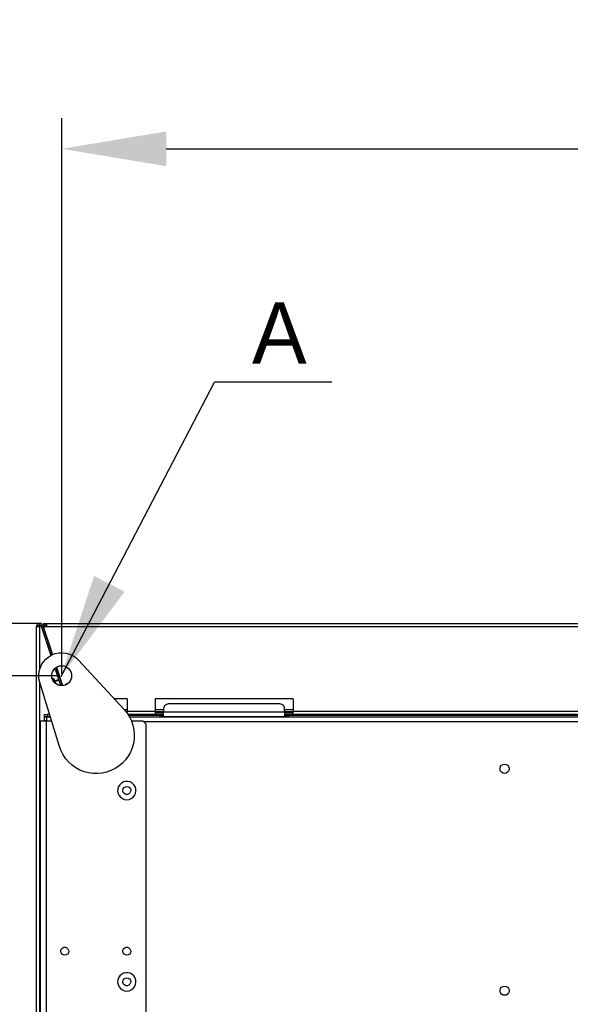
# Model space of a CAD drawing. Header units: millimetres. Extents: x 0 to 39025, y -31299 to 8400.
# Tile 202 of 256: x 14174 to 14533, y -11427 to -10784. Entities that reach past the tile are written whole.
import ezdxf

# ---------------------------------------------------------------- set-up
doc = ezdxf.new("R2010")
doc.units = ezdxf.units.MM
doc.header["$PDSIZE"] = -1
doc.layers.add('ANOTACIJE', color=7, linetype='Continuous')
doc.layers.add('DIMENZIJE', color=4, linetype='Continuous')
doc.styles.add('SLDTEXTSTYLE1', font='Montserrat-Regular.ttf')
doc.styles.add('SLDTEXTSTYLE6', font='txt')
doc.styles.get("Standard").update_dxf_attribs({"font": 'Montserrat-Regular.ttf'})
doc.dimstyles.new('SLDDIMSTYLE0', dxfattribs={"dimtxt": 3, "dimasz": 3.414889, "dimexe": 0, "dimexo": 0.0625, "dimgap": 0.75, "dimtad": 1, "dimdec": 0, "dimlfac": 20, "dimrnd": 1e-09, "dimzin": 12, "dimdsep": 46, "dimtxsty": 'SLDTEXTSTYLE6', "dimsah": 1, "dimcen": 0.09, "dimadec": 0, "dimazin": 3, "dimtfac": 1, "dimtdec": 0, "dimtofl": 0, "dimtmove": 0, "dimatfit": 3, "dimfxl": 1, "dimfrac": 2, "dimtolj": 1, "dimtzin": 12, "dimarcsym": 0})
doc.dimstyles.new('SLDDIMSTYLE3', dxfattribs={"dimtxt": 0.18, "dimasz": 3.414889, "dimexe": 0, "dimexo": 0.0625, "dimgap": 0, "dimtad": 0, "dimtih": 1, "dimtoh": 1, "dimdec": 0, "dimrnd": 1e-09, "dimzin": 0, "dimdsep": 46, "dimtxsty": 'Standard', "dimsah": 1, "dimcen": 0.09, "dimadec": 0, "dimazin": 0, "dimtfac": 3.414889, "dimtdec": 0, "dimtofl": 0, "dimtmove": 0, "dimatfit": 3, "dimfxl": 1, "dimfrac": 2, "dimtolj": 1, "dimtzin": 0, "dimarcsym": 0})

# ---------------------------------------------------------------- blocks, each defined once
blk = doc.blocks.new('Adapt 2 (spodaj)')
at = {"lineweight": 25}
for points, knots in [([(3.9, 713.59), (3.9, 713.59), (3.57, 714.21), (3.57, 714.21), (3.57, 714.21), (3.04, 714.68), (3.04, 714.68), (3.04, 714.68), (2.39, 714.94), (2.39, 714.94), (2.39, 714.94), (1.69, 714.95), (1.69, 714.95), (1.69, 714.95), (1.02, 714.72), (1.02, 714.72), (1.02, 714.72), (0.48, 714.27), (0.48, 714.27), (0.48, 714.27), (0.12, 713.67), (0.12, 713.67), (0.12, 713.67), (0, 712.98), (0, 712.98)], [0, 0, 0, 0, 1, 1, 1, 2, 2, 2, 3, 3, 3, 4, 4, 4, 5, 5, 5, 6, 6, 6, 7, 7, 7, 8, 8, 8, 8]), ([(4.5, 714.95), (4.5, 714.95), (4.5, 714.87), (4.5, 714.87), (4.5, 714.87), (4.5, 714.65), (4.5, 714.65), (4.5, 714.65), (4.5, 714.31), (4.5, 714.31), (4.5, 714.31), (4.5, 713.9), (4.5, 713.9), (4.5, 713.9), (4.5, 713.5), (4.5, 713.5), (4.5, 713.5), (4.5, 713.16), (4.5, 713.16), (4.5, 713.16), (4.5, 712.93), (4.5, 712.93), (4.5, 712.93), (4.5, 712.85), (4.5, 712.85)], [0, 0, 0, 0, 1, 1, 1, 2, 2, 2, 3, 3, 3, 4, 4, 4, 5, 5, 5, 6, 6, 6, 7, 7, 7, 8, 8, 8, 8]), ([(4.62, 712.36), (4.62, 712.36), (4.53, 712.82), (4.53, 712.82), (4.53, 712.82), (4.55, 713.29), (4.55, 713.29), (4.55, 713.29), (4.67, 713.74), (4.67, 713.74), (4.67, 713.74), (4.91, 714.15), (4.91, 714.15), (4.91, 714.15), (5.22, 714.5), (5.22, 714.5), (5.22, 714.5), (5.62, 714.76), (5.62, 714.76), (5.62, 714.76), (6.06, 714.92), (6.06, 714.92), (6.06, 714.92), (6.52, 714.98), (6.52, 714.98)], [0, 0, 0, 0, 1, 1, 1, 2, 2, 2, 3, 3, 3, 4, 4, 4, 5, 5, 5, 6, 6, 6, 7, 7, 7, 8, 8, 8, 8]), ([(6.52, 714.98), (6.52, 714.98), (6.52, 714.94), (6.52, 714.94), (6.52, 714.94), (6.52, 714.82), (6.52, 714.82), (6.52, 714.82), (6.52, 714.64), (6.52, 714.64), (6.52, 714.64), (6.52, 714.39), (6.52, 714.39), (6.52, 714.39), (6.52, 714.09), (6.52, 714.09), (6.52, 714.09), (6.52, 713.74), (6.52, 713.74), (6.52, 713.74), (6.52, 713.36), (6.52, 713.36), (6.52, 713.36), (6.52, 712.98), (6.52, 712.98)], [0, 0, 0, 0, 1, 1, 1, 2, 2, 2, 3, 3, 3, 4, 4, 4, 5, 5, 5, 6, 6, 6, 7, 7, 7, 8, 8, 8, 8]), ([(0, 712.98), (0, 712.98), (0.08, 712.98), (0.08, 712.98), (0.08, 712.98), (0.31, 712.98), (0.31, 712.98), (0.31, 712.98), (0.65, 712.98), (0.65, 712.98), (0.65, 712.98), (1.05, 712.98), (1.05, 712.98), (1.05, 712.98), (1.45, 712.98), (1.45, 712.98), (1.45, 712.98), (1.79, 712.98), (1.79, 712.98), (1.79, 712.98), (2.02, 712.98), (2.02, 712.98), (2.02, 712.98), (2.1, 712.98), (2.1, 712.98)], [0, 0, 0, 0, 1, 1, 1, 2, 2, 2, 3, 3, 3, 4, 4, 4, 5, 5, 5, 6, 6, 6, 7, 7, 7, 8, 8, 8, 8]), ([(2.95, 713.28), (2.95, 713.28), (2.79, 713.59), (2.79, 713.59), (2.79, 713.59), (2.52, 713.83), (2.52, 713.83), (2.52, 713.83), (2.2, 713.96), (2.2, 713.96), (2.2, 713.96), (1.85, 713.96), (1.85, 713.96), (1.85, 713.96), (1.51, 713.85), (1.51, 713.85), (1.51, 713.85), (1.24, 713.63), (1.24, 713.63), (1.24, 713.63), (1.06, 713.32), (1.06, 713.32), (1.06, 713.32), (1, 712.98), (1, 712.98)], [0, 0, 0, 0, 1, 1, 1, 2, 2, 2, 3, 3, 3, 4, 4, 4, 5, 5, 5, 6, 6, 6, 7, 7, 7, 8, 8, 8, 8]), ([(2, 713.31), (2, 713.31), (1.62, 713.23), (1.62, 713.23), (1.62, 713.23), (1.29, 713.15), (1.29, 713.15), (1.29, 713.15), (1.08, 713.06), (1.08, 713.06), (1.08, 713.06), (1, 712.98), (1, 712.98)], [0, 0, 0, 0, 1, 1, 1, 2, 2, 2, 3, 3, 3, 4, 4, 4, 4]), ([(2, 713.33), (2, 713.33), (1.23, 713.25), (1.23, 713.25), (1.23, 713.25), (1.05, 713.23), (1.05, 713.23)], [0, 0, 0, 0, 1, 1, 1, 2, 2, 2, 2]), ([(4.5, 712.85), (4.5, 712.85), (4.5, 712.84), (4.5, 712.84), (4.5, 712.84), (4.5, 712.79), (4.5, 712.79), (4.5, 712.79), (4.5, 712.72), (4.5, 712.72), (4.5, 712.72), (4.5, 712.62), (4.5, 712.62), (4.5, 712.62), (4.5, 712.51), (4.5, 712.51), (4.5, 712.51), (4.5, 712.37), (4.5, 712.37), (4.5, 712.37), (4.5, 712.22), (4.5, 712.22), (4.5, 712.22), (4.5, 712.07), (4.5, 712.07)], [0, 0, 0, 0, 1, 1, 1, 2, 2, 2, 3, 3, 3, 4, 4, 4, 5, 5, 5, 6, 6, 6, 7, 7, 7, 8, 8, 8, 8]), ([(5.57, 712.67), (5.57, 712.67), (5.53, 712.9), (5.53, 712.9), (5.53, 712.9), (5.54, 713.13), (5.54, 713.13), (5.54, 713.13), (5.6, 713.36), (5.6, 713.36), (5.6, 713.36), (5.71, 713.56), (5.71, 713.56), (5.71, 713.56), (5.87, 713.73), (5.87, 713.73), (5.87, 713.73), (6.07, 713.87), (6.07, 713.87), (6.07, 713.87), (6.29, 713.95), (6.29, 713.95), (6.29, 713.95), (6.52, 713.97), (6.52, 713.97)], [0, 0, 0, 0, 1, 1, 1, 2, 2, 2, 3, 3, 3, 4, 4, 4, 5, 5, 5, 6, 6, 6, 7, 7, 7, 8, 8, 8, 8]), ([(6.47, 714), (6.47, 714), (6.44, 713.98), (6.44, 713.98), (6.44, 713.98), (6.25, 713.79), (6.25, 713.79), (6.25, 713.79), (6.1, 713.59), (6.1, 713.59), (6.1, 713.59), (5.99, 713.37), (5.99, 713.37), (5.99, 713.37), (5.91, 713.14), (5.91, 713.14), (5.91, 713.14), (5.88, 712.9), (5.88, 712.9), (5.88, 712.9), (5.88, 712.85), (5.88, 712.85)], [0, 0, 0, 0, 1, 1, 1, 2, 2, 2, 3, 3, 3, 4, 4, 4, 5, 5, 5, 6, 6, 6, 7, 7, 7, 7]), ([(5.99, 712.8), (5.99, 712.8), (6.1, 713.01), (6.1, 713.01), (6.1, 713.01), (6.25, 713.21), (6.25, 713.21), (6.25, 713.21), (6.44, 713.4), (6.44, 713.4), (6.44, 713.4), (6.52, 713.46), (6.52, 713.46)], [0, 0, 0, 0, 1, 1, 1, 2, 2, 2, 3, 3, 3, 4, 4, 4, 4]), ([(2.06, 676.45), (2.06, 676.45), (1.55, 678.76), (1.55, 678.76), (1.55, 678.76), (1.4, 681.13), (1.4, 681.13), (1.4, 681.13), (1.64, 683.49), (1.64, 683.49), (1.64, 683.49), (2.24, 685.79), (2.24, 685.79), (2.24, 685.79), (3.2, 687.96), (3.2, 687.96), (3.2, 687.96), (4.49, 689.95), (4.49, 689.95), (4.49, 689.95), (6.08, 691.72), (6.08, 691.72), (6.08, 691.72), (7.93, 693.21), (7.93, 693.21), (7.93, 693.21), (9.99, 694.39), (9.99, 694.39), (9.99, 694.39), (12.21, 695.24), (12.21, 695.24), (12.21, 695.24), (14.53, 695.72), (14.53, 695.72), (14.53, 695.72), (16.9, 695.82), (16.9, 695.82), (16.9, 695.82), (19.26, 695.56), (19.26, 695.56), (19.26, 695.56), (21.55, 694.92), (21.55, 694.92), (21.55, 694.92), (23.71, 693.93), (23.71, 693.93), (23.71, 693.93), (25.68, 692.62), (25.68, 692.62), (25.68, 692.62), (27.42, 691.01), (27.42, 691.01)], [0, 0, 0, 0, 1, 1, 1, 2, 2, 2, 3, 3, 3, 4, 4, 4, 5, 5, 5, 6, 6, 6, 7, 7, 7, 8, 8, 8, 9, 9, 9, 10, 10, 10, 11, 11, 11, 12, 12, 12, 13, 13, 13, 14, 14, 14, 15, 15, 15, 16, 16, 16, 17, 17, 17, 17]), ([(10.76, 677.6), (10.76, 677.6), (11.66, 676.39), (11.66, 676.39), (11.66, 676.39), (12.82, 675.41), (12.82, 675.41), (12.82, 675.41), (14.16, 674.73), (14.16, 674.73), (14.16, 674.73), (15.63, 674.38), (15.63, 674.38), (15.63, 674.38), (17.14, 674.38), (17.14, 674.38), (17.14, 674.38), (18.61, 674.72), (18.61, 674.72), (18.61, 674.72), (19.96, 675.39), (19.96, 675.39), (19.96, 675.39), (21.12, 676.36), (21.12, 676.36), (21.12, 676.36), (22.02, 677.57), (22.02, 677.57), (22.02, 677.57), (22.62, 678.95), (22.62, 678.95), (22.62, 678.95), (22.89, 680.44), (22.89, 680.44), (22.89, 680.44), (22.8, 681.95), (22.8, 681.95), (22.8, 681.95), (22.38, 683.39), (22.38, 683.39), (22.38, 683.39), (21.63, 684.7), (21.63, 684.7), (21.63, 684.7), (20.59, 685.8), (20.59, 685.8), (20.59, 685.8), (19.33, 686.63), (19.33, 686.63), (19.33, 686.63), (17.92, 687.16), (17.92, 687.16), (17.92, 687.16), (16.42, 687.33), (16.42, 687.33), (16.42, 687.33), (14.92, 687.16), (14.92, 687.16), (14.92, 687.16), (13.5, 686.65), (13.5, 686.65), (13.5, 686.65), (12.23, 685.82), (12.23, 685.82), (12.23, 685.82), (11.2, 684.73), (11.2, 684.73), (11.2, 684.73), (10.44, 683.42), (10.44, 683.42), (10.44, 683.42), (10, 681.98), (10, 681.98), (10, 681.98), (9.91, 680.47), (9.91, 680.47), (9.91, 680.47), (10.17, 678.99), (10.17, 678.99), (10.17, 678.99), (10.76, 677.6), (10.76, 677.6)], [0, 0, 0, 0, 1, 1, 1, 2, 2, 2, 3, 3, 3, 4, 4, 4, 5, 5, 5, 6, 6, 6, 7, 7, 7, 8, 8, 8, 9, 9, 9, 10, 10, 10, 11, 11, 11, 12, 12, 12, 13, 13, 13, 14, 14, 14, 15, 15, 15, 16, 16, 16, 17, 17, 17, 18, 18, 18, 19, 19, 19, 20, 20, 20, 21, 21, 21, 22, 22, 22, 23, 23, 23, 24, 24, 24, 25, 25, 25, 26, 26, 26, 27, 27, 27, 27]), ([(10.57, 678.85), (10.57, 678.85), (10.41, 678.77), (10.41, 678.77), (10.41, 678.77), (10.27, 678.68), (10.27, 678.68)], [0, 0, 0, 0, 1, 1, 1, 2, 2, 2, 2]), ([(11.7, 678.27), (11.7, 678.27), (11.63, 678.43), (11.63, 678.43), (11.63, 678.43), (11.53, 678.58), (11.53, 678.58), (11.53, 678.58), (11.4, 678.7), (11.4, 678.7), (11.4, 678.7), (11.25, 678.79), (11.25, 678.79), (11.25, 678.79), (11.09, 678.86), (11.09, 678.86), (11.09, 678.86), (10.92, 678.89), (10.92, 678.89), (10.92, 678.89), (10.74, 678.88), (10.74, 678.88), (10.74, 678.88), (10.57, 678.85), (10.57, 678.85)], [0, 0, 0, 0, 1, 1, 1, 2, 2, 2, 3, 3, 3, 4, 4, 4, 5, 5, 5, 6, 6, 6, 7, 7, 7, 8, 8, 8, 8]), ([(11.18, 676.96), (11.18, 676.96), (11.01, 677.5), (11.01, 677.5), (11.01, 677.5), (10.76, 678.27), (10.76, 678.27), (10.76, 678.27), (10.61, 678.73), (10.61, 678.73), (10.61, 678.73), (10.57, 678.85), (10.57, 678.85)], [0, 0, 0, 0, 1, 1, 1, 2, 2, 2, 3, 3, 3, 4, 4, 4, 4]), ([(12.57, 675.58), (12.57, 675.58), (12.53, 675.71), (12.53, 675.71), (12.53, 675.71), (12.19, 676.77), (12.19, 676.77), (12.19, 676.77), (11.92, 677.58), (11.92, 677.58), (11.92, 677.58), (11.76, 678.09), (11.76, 678.09), (11.76, 678.09), (11.7, 678.27), (11.7, 678.27)], [0, 0, 0, 0, 1, 1, 1, 2, 2, 2, 3, 3, 3, 4, 4, 4, 5, 5, 5, 5]), ([(57.17, 658.76), (57.17, 658.76), (59.07, 656.44), (59.07, 656.44), (59.07, 656.44), (60.67, 653.92), (60.67, 653.92), (60.67, 653.92), (61.96, 651.22), (61.96, 651.22), (61.96, 651.22), (62.92, 648.39), (62.92, 648.39), (62.92, 648.39), (63.53, 645.46), (63.53, 645.46), (63.53, 645.46), (63.79, 642.48), (63.79, 642.48), (63.79, 642.48), (63.69, 639.5), (63.69, 639.5), (63.69, 639.5), (63.24, 636.54), (63.24, 636.54), (63.24, 636.54), (62.44, 633.66), (62.44, 633.66), (62.44, 633.66), (61.3, 630.9), (61.3, 630.9), (61.3, 630.9), (59.83, 628.29), (59.83, 628.29), (59.83, 628.29), (58.07, 625.88), (58.07, 625.88), (58.07, 625.88), (56.03, 623.69), (56.03, 623.69), (56.03, 623.69), (53.75, 621.76), (53.75, 621.76), (53.75, 621.76), (51.24, 620.12), (51.24, 620.12), (51.24, 620.12), (48.57, 618.79), (48.57, 618.79), (48.57, 618.79), (45.75, 617.79), (45.75, 617.79), (45.75, 617.79), (42.83, 617.13), (42.83, 617.13), (42.83, 617.13), (39.86, 616.83), (39.86, 616.83), (39.86, 616.83), (36.87, 616.88), (36.87, 616.88), (36.87, 616.88), (33.91, 617.29), (33.91, 617.29), (33.91, 617.29), (31.02, 618.05), (31.02, 618.05), (31.02, 618.05), (28.24, 619.15), (28.24, 619.15), (28.24, 619.15), (25.61, 620.57), (25.61, 620.57), (25.61, 620.57), (23.17, 622.29), (23.17, 622.29), (23.17, 622.29), (20.95, 624.3), (20.95, 624.3), (20.95, 624.3), (18.99, 626.56), (18.99, 626.56), (18.99, 626.56), (17.31, 629.03), (17.31, 629.03), (17.31, 629.03), (15.94, 631.69), (15.94, 631.69), (15.94, 631.69), (14.89, 634.49), (14.89, 634.49)], [0, 0, 0, 0, 1, 1, 1, 2, 2, 2, 3, 3, 3, 4, 4, 4, 5, 5, 5, 6, 6, 6, 7, 7, 7, 8, 8, 8, 9, 9, 9, 10, 10, 10, 11, 11, 11, 12, 12, 12, 13, 13, 13, 14, 14, 14, 15, 15, 15, 16, 16, 16, 17, 17, 17, 18, 18, 18, 19, 19, 19, 20, 20, 20, 21, 21, 21, 22, 22, 22, 23, 23, 23, 24, 24, 24, 25, 25, 25, 26, 26, 26, 27, 27, 27, 28, 28, 28, 29, 29, 29, 30, 30, 30, 30]), ([(59.16, 656.32), (59.16, 656.32), (59.16, 656.56), (59.16, 656.56), (59.16, 656.56), (59.16, 656.91), (59.16, 656.91), (59.16, 656.91), (59.16, 657.29), (59.16, 657.29), (59.16, 657.29), (59.16, 657.67), (59.16, 657.67)], [0, 0, 0, 0, 1, 1, 1, 2, 2, 2, 3, 3, 3, 4, 4, 4, 4]), ([(77.4, 657.67), (77.4, 657.67), (77.4, 657.29), (77.4, 657.29), (77.4, 657.29), (77.4, 656.91), (77.4, 656.91), (77.4, 656.91), (77.4, 656.56), (77.4, 656.56), (77.4, 656.56), (77.4, 656.26), (77.4, 656.26), (77.4, 656.26), (77.4, 656.01), (77.4, 656.01), (77.4, 656.01), (77.4, 655.83), (77.4, 655.83), (77.4, 655.83), (77.4, 655.71), (77.4, 655.71), (77.4, 655.71), (77.4, 655.67), (77.4, 655.67)], [0, 0, 0, 0, 1, 1, 1, 2, 2, 2, 3, 3, 3, 4, 4, 4, 5, 5, 5, 6, 6, 6, 7, 7, 7, 8, 8, 8, 8]), ([(86.9, 662.41), (86.9, 662.41), (86.12, 662.36), (86.12, 662.36), (86.12, 662.36), (85.37, 662.19), (85.37, 662.19), (85.37, 662.19), (84.68, 661.93), (84.68, 661.93), (84.68, 661.93), (84.07, 661.58), (84.07, 661.58), (84.07, 661.58), (83.58, 661.15), (83.58, 661.15), (83.58, 661.15), (83.21, 660.66), (83.21, 660.66), (83.21, 660.66), (82.98, 660.13), (82.98, 660.13), (82.98, 660.13), (82.9, 659.58), (82.9, 659.58)], [0, 0, 0, 0, 1, 1, 1, 2, 2, 2, 3, 3, 3, 4, 4, 4, 5, 5, 5, 6, 6, 6, 7, 7, 7, 8, 8, 8, 8]), ([(82.9, 653.92), (82.9, 653.92), (82.9, 654), (82.9, 654), (82.9, 654), (82.9, 654.23), (82.9, 654.23), (82.9, 654.23), (82.9, 654.58), (82.9, 654.58), (82.9, 654.58), (82.9, 655.04), (82.9, 655.04), (82.9, 655.04), (82.9, 655.55), (82.9, 655.55), (82.9, 655.55), (82.9, 656.08), (82.9, 656.08), (82.9, 656.08), (82.9, 656.57), (82.9, 656.57), (82.9, 656.57), (82.9, 657), (82.9, 657)], [0, 0, 0, 0, 1, 1, 1, 2, 2, 2, 3, 3, 3, 4, 4, 4, 5, 5, 5, 6, 6, 6, 7, 7, 7, 8, 8, 8, 8]), ([(161.9, 659.58), (161.9, 659.58), (161.82, 660.13), (161.82, 660.13), (161.82, 660.13), (161.6, 660.66), (161.6, 660.66), (161.6, 660.66), (161.23, 661.15), (161.23, 661.15), (161.23, 661.15), (160.73, 661.58), (160.73, 661.58), (160.73, 661.58), (160.12, 661.93), (160.12, 661.93), (160.12, 661.93), (159.43, 662.19), (159.43, 662.19), (159.43, 662.19), (158.68, 662.36), (158.68, 662.36), (158.68, 662.36), (157.9, 662.41), (157.9, 662.41)], [0, 0, 0, 0, 1, 1, 1, 2, 2, 2, 3, 3, 3, 4, 4, 4, 5, 5, 5, 6, 6, 6, 7, 7, 7, 8, 8, 8, 8]), ([(161.9, 657), (161.9, 657), (161.9, 656.57), (161.9, 656.57), (161.9, 656.57), (161.9, 656.08), (161.9, 656.08), (161.9, 656.08), (161.9, 655.55), (161.9, 655.55), (161.9, 655.55), (161.9, 655.04), (161.9, 655.04), (161.9, 655.04), (161.9, 654.58), (161.9, 654.58), (161.9, 654.58), (161.9, 654.23), (161.9, 654.23), (161.9, 654.23), (161.9, 654), (161.9, 654), (161.9, 654), (161.9, 653.92), (161.9, 653.92)], [0, 0, 0, 0, 1, 1, 1, 2, 2, 2, 3, 3, 3, 4, 4, 4, 5, 5, 5, 6, 6, 6, 7, 7, 7, 8, 8, 8, 8]), ([(167.4, 655.67), (167.4, 655.67), (167.4, 655.71), (167.4, 655.71), (167.4, 655.71), (167.4, 655.83), (167.4, 655.83), (167.4, 655.83), (167.4, 656.01), (167.4, 656.01), (167.4, 656.01), (167.4, 656.26), (167.4, 656.26), (167.4, 656.26), (167.4, 656.56), (167.4, 656.56), (167.4, 656.56), (167.4, 656.91), (167.4, 656.91), (167.4, 656.91), (167.4, 657.29), (167.4, 657.29), (167.4, 657.29), (167.4, 657.67), (167.4, 657.67)], [0, 0, 0, 0, 1, 1, 1, 2, 2, 2, 3, 3, 3, 4, 4, 4, 5, 5, 5, 6, 6, 6, 7, 7, 7, 8, 8, 8, 8]), ([(2.4, 651.28), (2.4, 651.28), (2.47, 651.28), (2.47, 651.28), (2.47, 651.28), (2.69, 651.28), (2.69, 651.28), (2.69, 651.28), (3.04, 651.28), (3.04, 651.28), (3.04, 651.28), (3.51, 651.28), (3.51, 651.28), (3.51, 651.28), (4.09, 651.28), (4.09, 651.28), (4.09, 651.28), (4.75, 651.28), (4.75, 651.28), (4.75, 651.28), (5.46, 651.28), (5.46, 651.28), (5.46, 651.28), (6.2, 651.28), (6.2, 651.28)], [0, 0, 0, 0, 1, 1, 1, 2, 2, 2, 3, 3, 3, 4, 4, 4, 5, 5, 5, 6, 6, 6, 7, 7, 7, 8, 8, 8, 8]), ([(6.7, 651.28), (6.7, 651.28), (6.7, 651.37), (6.7, 651.37), (6.7, 651.37), (6.7, 651.9), (6.7, 651.9), (6.7, 651.9), (6.7, 652.38), (6.7, 652.38), (6.7, 652.38), (6.7, 652.81), (6.7, 652.81), (6.7, 652.81), (6.7, 653.15), (6.7, 653.15), (6.7, 653.15), (6.7, 653.41), (6.7, 653.41), (6.7, 653.41), (6.7, 653.57), (6.7, 653.57), (6.7, 653.57), (6.7, 653.63), (6.7, 653.63)], [0, 0, 0, 0, 1, 1, 1, 2, 2, 2, 3, 3, 3, 4, 4, 4, 5, 5, 5, 6, 6, 6, 7, 7, 7, 8, 8, 8, 8]), ([(305.5, 622.98), (305.5, 622.98), (304.47, 622.8), (304.47, 622.8), (304.47, 622.8), (303.57, 622.27), (303.57, 622.27), (303.57, 622.27), (302.9, 621.48), (302.9, 621.48), (302.9, 621.48), (302.55, 620.5), (302.55, 620.5), (302.55, 620.5), (302.55, 619.46), (302.55, 619.46), (302.55, 619.46), (302.9, 618.47), (302.9, 618.47), (302.9, 618.47), (303.57, 617.68), (303.57, 617.68), (303.57, 617.68), (304.47, 617.16), (304.47, 617.16), (304.47, 617.16), (305.5, 616.98), (305.5, 616.98), (305.5, 616.98), (306.53, 617.16), (306.53, 617.16), (306.53, 617.16), (307.43, 617.68), (307.43, 617.68), (307.43, 617.68), (308.1, 618.47), (308.1, 618.47), (308.1, 618.47), (308.45, 619.46), (308.45, 619.46), (308.45, 619.46), (308.45, 620.5), (308.45, 620.5), (308.45, 620.5), (308.1, 621.48), (308.1, 621.48), (308.1, 621.48), (307.43, 622.27), (307.43, 622.27), (307.43, 622.27), (306.53, 622.8), (306.53, 622.8), (306.53, 622.8), (305.5, 622.98), (305.5, 622.98)], [0, 0, 0, 0, 1, 1, 1, 2, 2, 2, 3, 3, 3, 4, 4, 4, 5, 5, 5, 6, 6, 6, 7, 7, 7, 8, 8, 8, 9, 9, 9, 10, 10, 10, 11, 11, 11, 12, 12, 12, 13, 13, 13, 14, 14, 14, 15, 15, 15, 16, 16, 16, 17, 17, 17, 18, 18, 18, 18]), ([(305.5, 616.98), (305.5, 616.98), (306.53, 617.16), (306.53, 617.16), (306.53, 617.16), (307.43, 617.68), (307.43, 617.68), (307.43, 617.68), (308.1, 618.47), (308.1, 618.47), (308.1, 618.47), (308.45, 619.46), (308.45, 619.46), (308.45, 619.46), (308.45, 620.5), (308.45, 620.5), (308.45, 620.5), (308.1, 621.48), (308.1, 621.48), (308.1, 621.48), (307.43, 622.27), (307.43, 622.27), (307.43, 622.27), (306.53, 622.8), (306.53, 622.8), (306.53, 622.8), (305.5, 622.98), (305.5, 622.98), (305.5, 622.98), (304.47, 622.8), (304.47, 622.8), (304.47, 622.8), (303.57, 622.27), (303.57, 622.27), (303.57, 622.27), (302.9, 621.48), (302.9, 621.48), (302.9, 621.48), (302.55, 620.5), (302.55, 620.5), (302.55, 620.5), (302.55, 619.46), (302.55, 619.46), (302.55, 619.46), (302.9, 618.47), (302.9, 618.47), (302.9, 618.47), (303.57, 617.68), (303.57, 617.68), (303.57, 617.68), (304.47, 617.16), (304.47, 617.16), (304.47, 617.16), (305.5, 616.98), (305.5, 616.98)], [0, 0, 0, 0, 1, 1, 1, 2, 2, 2, 3, 3, 3, 4, 4, 4, 5, 5, 5, 6, 6, 6, 7, 7, 7, 8, 8, 8, 9, 9, 9, 10, 10, 10, 11, 11, 11, 12, 12, 12, 13, 13, 13, 14, 14, 14, 15, 15, 15, 16, 16, 16, 17, 17, 17, 18, 18, 18, 18]), ([(58.9, 599.78), (58.9, 599.78), (57.41, 599.96), (57.41, 599.96), (57.41, 599.96), (56.01, 600.52), (56.01, 600.52), (56.01, 600.52), (54.79, 601.4), (54.79, 601.4), (54.79, 601.4), (53.83, 602.56), (53.83, 602.56), (53.83, 602.56), (53.2, 603.92), (53.2, 603.92), (53.2, 603.92), (52.91, 605.4), (52.91, 605.4), (52.91, 605.4), (53.01, 606.9), (53.01, 606.9), (53.01, 606.9), (53.47, 608.33), (53.47, 608.33), (53.47, 608.33), (54.28, 609.6), (54.28, 609.6), (54.28, 609.6), (55.38, 610.63), (55.38, 610.63), (55.38, 610.63), (56.69, 611.36), (56.69, 611.36), (56.69, 611.36), (58.15, 611.73), (58.15, 611.73), (58.15, 611.73), (59.65, 611.73), (59.65, 611.73), (59.65, 611.73), (61.11, 611.36), (61.11, 611.36), (61.11, 611.36), (62.43, 610.63), (62.43, 610.63), (62.43, 610.63), (63.52, 609.6), (63.52, 609.6), (63.52, 609.6), (64.33, 608.33), (64.33, 608.33), (64.33, 608.33), (64.79, 606.9), (64.79, 606.9), (64.79, 606.9), (64.89, 605.4), (64.89, 605.4), (64.89, 605.4), (64.61, 603.92), (64.61, 603.92), (64.61, 603.92), (63.97, 602.56), (63.97, 602.56), (63.97, 602.56), (63.01, 601.4), (63.01, 601.4), (63.01, 601.4), (61.79, 600.52), (61.79, 600.52), (61.79, 600.52), (60.39, 599.96), (60.39, 599.96), (60.39, 599.96), (58.9, 599.78), (58.9, 599.78)], [0, 0, 0, 0, 1, 1, 1, 2, 2, 2, 3, 3, 3, 4, 4, 4, 5, 5, 5, 6, 6, 6, 7, 7, 7, 8, 8, 8, 9, 9, 9, 10, 10, 10, 11, 11, 11, 12, 12, 12, 13, 13, 13, 14, 14, 14, 15, 15, 15, 16, 16, 16, 17, 17, 17, 18, 18, 18, 19, 19, 19, 20, 20, 20, 21, 21, 21, 22, 22, 22, 23, 23, 23, 24, 24, 24, 25, 25, 25, 25]), ([(58.9, 608.37), (58.9, 608.37), (57.96, 608.2), (57.96, 608.2), (57.96, 608.2), (57.15, 607.7), (57.15, 607.7), (57.15, 607.7), (56.57, 606.94), (56.57, 606.94), (56.57, 606.94), (56.31, 606.01), (56.31, 606.01), (56.31, 606.01), (56.4, 605.07), (56.4, 605.07), (56.4, 605.07), (56.83, 604.21), (56.83, 604.21), (56.83, 604.21), (57.53, 603.57), (57.53, 603.57), (57.53, 603.57), (58.42, 603.22), (58.42, 603.22), (58.42, 603.22), (59.38, 603.22), (59.38, 603.22), (59.38, 603.22), (60.27, 603.57), (60.27, 603.57), (60.27, 603.57), (60.98, 604.21), (60.98, 604.21), (60.98, 604.21), (61.4, 605.07), (61.4, 605.07), (61.4, 605.07), (61.49, 606.01), (61.49, 606.01), (61.49, 606.01), (61.23, 606.94), (61.23, 606.94), (61.23, 606.94), (60.65, 607.7), (60.65, 607.7), (60.65, 607.7), (59.84, 608.2), (59.84, 608.2), (59.84, 608.2), (58.9, 608.37), (58.9, 608.37)], [0, 0, 0, 0, 1, 1, 1, 2, 2, 2, 3, 3, 3, 4, 4, 4, 5, 5, 5, 6, 6, 6, 7, 7, 7, 8, 8, 8, 9, 9, 9, 10, 10, 10, 11, 11, 11, 12, 12, 12, 13, 13, 13, 14, 14, 14, 15, 15, 15, 16, 16, 16, 17, 17, 17, 17]), ([(2.1, 600.38), (2.1, 600.38), (2.14, 600.38), (2.14, 600.38), (2.14, 600.38), (2.27, 600.38), (2.27, 600.38), (2.27, 600.38), (2.4, 600.38), (2.4, 600.38)], [0, 0, 0, 0, 1, 1, 1, 2, 2, 2, 3, 3, 3, 3]), ([(2.4, 520.38), (2.4, 520.38), (2.27, 520.38), (2.27, 520.38), (2.27, 520.38), (2.14, 520.38), (2.14, 520.38), (2.14, 520.38), (2.1, 520.38), (2.1, 520.38)], [0, 0, 0, 0, 1, 1, 1, 2, 2, 2, 3, 3, 3, 3]), ([(18.4, 498.17), (18.4, 498.17), (19.34, 498.35), (19.34, 498.35), (19.34, 498.35), (20.15, 498.85), (20.15, 498.85), (20.15, 498.85), (20.73, 499.62), (20.73, 499.62), (20.73, 499.62), (20.99, 500.53), (20.99, 500.53), (20.99, 500.53), (20.9, 501.49), (20.9, 501.49), (20.9, 501.49), (20.48, 502.34), (20.48, 502.34), (20.48, 502.34), (19.77, 502.99), (19.77, 502.99), (19.77, 502.99), (18.88, 503.33), (18.88, 503.33), (18.88, 503.33), (17.92, 503.33), (17.92, 503.33), (17.92, 503.33), (17.03, 502.99), (17.03, 502.99), (17.03, 502.99), (16.33, 502.34), (16.33, 502.34), (16.33, 502.34), (15.9, 501.49), (15.9, 501.49), (15.9, 501.49), (15.81, 500.53), (15.81, 500.53), (15.81, 500.53), (16.07, 499.62), (16.07, 499.62), (16.07, 499.62), (16.65, 498.85), (16.65, 498.85), (16.65, 498.85), (17.46, 498.35), (17.46, 498.35), (17.46, 498.35), (18.4, 498.17), (18.4, 498.17)], [0, 0, 0, 0, 1, 1, 1, 2, 2, 2, 3, 3, 3, 4, 4, 4, 5, 5, 5, 6, 6, 6, 7, 7, 7, 8, 8, 8, 9, 9, 9, 10, 10, 10, 11, 11, 11, 12, 12, 12, 13, 13, 13, 14, 14, 14, 15, 15, 15, 16, 16, 16, 17, 17, 17, 17]), ([(58.9, 498.17), (58.9, 498.17), (59.84, 498.35), (59.84, 498.35), (59.84, 498.35), (60.65, 498.85), (60.65, 498.85), (60.65, 498.85), (61.23, 499.62), (61.23, 499.62), (61.23, 499.62), (61.49, 500.53), (61.49, 500.53), (61.49, 500.53), (61.4, 501.49), (61.4, 501.49), (61.4, 501.49), (60.98, 502.34), (60.98, 502.34), (60.98, 502.34), (60.27, 502.99), (60.27, 502.99), (60.27, 502.99), (59.38, 503.33), (59.38, 503.33), (59.38, 503.33), (58.42, 503.33), (58.42, 503.33), (58.42, 503.33), (57.53, 502.99), (57.53, 502.99), (57.53, 502.99), (56.83, 502.34), (56.83, 502.34), (56.83, 502.34), (56.4, 501.49), (56.4, 501.49), (56.4, 501.49), (56.31, 500.53), (56.31, 500.53), (56.31, 500.53), (56.57, 499.62), (56.57, 499.62), (56.57, 499.62), (57.15, 498.85), (57.15, 498.85), (57.15, 498.85), (57.96, 498.35), (57.96, 498.35), (57.96, 498.35), (58.9, 498.17), (58.9, 498.17)], [0, 0, 0, 0, 1, 1, 1, 2, 2, 2, 3, 3, 3, 4, 4, 4, 5, 5, 5, 6, 6, 6, 7, 7, 7, 8, 8, 8, 9, 9, 9, 10, 10, 10, 11, 11, 11, 12, 12, 12, 13, 13, 13, 14, 14, 14, 15, 15, 15, 16, 16, 16, 17, 17, 17, 17]), ([(58.9, 474.77), (58.9, 474.77), (57.41, 474.96), (57.41, 474.96), (57.41, 474.96), (56.01, 475.52), (56.01, 475.52), (56.01, 475.52), (54.79, 476.4), (54.79, 476.4), (54.79, 476.4), (53.83, 477.56), (53.83, 477.56), (53.83, 477.56), (53.2, 478.92), (53.2, 478.92), (53.2, 478.92), (52.91, 480.4), (52.91, 480.4), (52.91, 480.4), (53.01, 481.9), (53.01, 481.9), (53.01, 481.9), (53.47, 483.33), (53.47, 483.33), (53.47, 483.33), (54.28, 484.6), (54.28, 484.6), (54.28, 484.6), (55.38, 485.63), (55.38, 485.63), (55.38, 485.63), (56.69, 486.36), (56.69, 486.36), (56.69, 486.36), (58.15, 486.73), (58.15, 486.73), (58.15, 486.73), (59.65, 486.73), (59.65, 486.73), (59.65, 486.73), (61.11, 486.36), (61.11, 486.36), (61.11, 486.36), (62.43, 485.63), (62.43, 485.63), (62.43, 485.63), (63.52, 484.6), (63.52, 484.6), (63.52, 484.6), (64.33, 483.33), (64.33, 483.33), (64.33, 483.33), (64.79, 481.9), (64.79, 481.9), (64.79, 481.9), (64.89, 480.4), (64.89, 480.4), (64.89, 480.4), (64.61, 478.92), (64.61, 478.92), (64.61, 478.92), (63.97, 477.56), (63.97, 477.56), (63.97, 477.56), (63.01, 476.4), (63.01, 476.4), (63.01, 476.4), (61.79, 475.52), (61.79, 475.52), (61.79, 475.52), (60.39, 474.96), (60.39, 474.96), (60.39, 474.96), (58.9, 474.77), (58.9, 474.77)], [0, 0, 0, 0, 1, 1, 1, 2, 2, 2, 3, 3, 3, 4, 4, 4, 5, 5, 5, 6, 6, 6, 7, 7, 7, 8, 8, 8, 9, 9, 9, 10, 10, 10, 11, 11, 11, 12, 12, 12, 13, 13, 13, 14, 14, 14, 15, 15, 15, 16, 16, 16, 17, 17, 17, 18, 18, 18, 19, 19, 19, 20, 20, 20, 21, 21, 21, 22, 22, 22, 23, 23, 23, 24, 24, 24, 25, 25, 25, 25]), ([(58.9, 483.38), (58.9, 483.38), (57.96, 483.2), (57.96, 483.2), (57.96, 483.2), (57.15, 482.7), (57.15, 482.7), (57.15, 482.7), (56.57, 481.94), (56.57, 481.94), (56.57, 481.94), (56.31, 481.01), (56.31, 481.01), (56.31, 481.01), (56.4, 480.07), (56.4, 480.07), (56.4, 480.07), (56.83, 479.21), (56.83, 479.21), (56.83, 479.21), (57.53, 478.57), (57.53, 478.57), (57.53, 478.57), (58.42, 478.22), (58.42, 478.22), (58.42, 478.22), (59.38, 478.22), (59.38, 478.22), (59.38, 478.22), (60.27, 478.57), (60.27, 478.57), (60.27, 478.57), (60.98, 479.21), (60.98, 479.21), (60.98, 479.21), (61.4, 480.07), (61.4, 480.07), (61.4, 480.07), (61.49, 481.01), (61.49, 481.01), (61.49, 481.01), (61.23, 481.94), (61.23, 481.94), (61.23, 481.94), (60.65, 482.7), (60.65, 482.7), (60.65, 482.7), (59.84, 483.2), (59.84, 483.2), (59.84, 483.2), (58.9, 483.38), (58.9, 483.38)], [0, 0, 0, 0, 1, 1, 1, 2, 2, 2, 3, 3, 3, 4, 4, 4, 5, 5, 5, 6, 6, 6, 7, 7, 7, 8, 8, 8, 9, 9, 9, 10, 10, 10, 11, 11, 11, 12, 12, 12, 13, 13, 13, 14, 14, 14, 15, 15, 15, 16, 16, 16, 17, 17, 17, 17]), ([(305.5, 477.98), (305.5, 477.98), (304.47, 477.79), (304.47, 477.79), (304.47, 477.79), (303.57, 477.28), (303.57, 477.28), (303.57, 477.28), (302.9, 476.47), (302.9, 476.47), (302.9, 476.47), (302.55, 475.5), (302.55, 475.5), (302.55, 475.5), (302.55, 474.45), (302.55, 474.45), (302.55, 474.45), (302.9, 473.48), (302.9, 473.48), (302.9, 473.48), (303.57, 472.68), (303.57, 472.68), (303.57, 472.68), (304.47, 472.16), (304.47, 472.16), (304.47, 472.16), (305.5, 471.98), (305.5, 471.98), (305.5, 471.98), (306.53, 472.16), (306.53, 472.16), (306.53, 472.16), (307.43, 472.68), (307.43, 472.68), (307.43, 472.68), (308.1, 473.48), (308.1, 473.48), (308.1, 473.48), (308.45, 474.45), (308.45, 474.45), (308.45, 474.45), (308.45, 475.5), (308.45, 475.5), (308.45, 475.5), (308.1, 476.47), (308.1, 476.47), (308.1, 476.47), (307.43, 477.28), (307.43, 477.28), (307.43, 477.28), (306.53, 477.79), (306.53, 477.79), (306.53, 477.79), (305.5, 477.98), (305.5, 477.98)], [0, 0, 0, 0, 1, 1, 1, 2, 2, 2, 3, 3, 3, 4, 4, 4, 5, 5, 5, 6, 6, 6, 7, 7, 7, 8, 8, 8, 9, 9, 9, 10, 10, 10, 11, 11, 11, 12, 12, 12, 13, 13, 13, 14, 14, 14, 15, 15, 15, 16, 16, 16, 17, 17, 17, 18, 18, 18, 18]), ([(305.5, 471.98), (305.5, 471.98), (306.53, 472.16), (306.53, 472.16), (306.53, 472.16), (307.43, 472.68), (307.43, 472.68), (307.43, 472.68), (308.1, 473.48), (308.1, 473.48), (308.1, 473.48), (308.45, 474.45), (308.45, 474.45), (308.45, 474.45), (308.45, 475.5), (308.45, 475.5), (308.45, 475.5), (308.1, 476.47), (308.1, 476.47), (308.1, 476.47), (307.43, 477.28), (307.43, 477.28), (307.43, 477.28), (306.53, 477.79), (306.53, 477.79), (306.53, 477.79), (305.5, 477.98), (305.5, 477.98), (305.5, 477.98), (304.47, 477.79), (304.47, 477.79), (304.47, 477.79), (303.57, 477.28), (303.57, 477.28), (303.57, 477.28), (302.9, 476.47), (302.9, 476.47), (302.9, 476.47), (302.55, 475.5), (302.55, 475.5), (302.55, 475.5), (302.55, 474.45), (302.55, 474.45), (302.55, 474.45), (302.9, 473.48), (302.9, 473.48), (302.9, 473.48), (303.57, 472.68), (303.57, 472.68), (303.57, 472.68), (304.47, 472.16), (304.47, 472.16), (304.47, 472.16), (305.5, 471.98), (305.5, 471.98)], [0, 0, 0, 0, 1, 1, 1, 2, 2, 2, 3, 3, 3, 4, 4, 4, 5, 5, 5, 6, 6, 6, 7, 7, 7, 8, 8, 8, 9, 9, 9, 10, 10, 10, 11, 11, 11, 12, 12, 12, 13, 13, 13, 14, 14, 14, 15, 15, 15, 16, 16, 16, 17, 17, 17, 18, 18, 18, 18])]:
    blk.add_open_spline(points, degree=3, knots=knots, dxfattribs=at)
for points in [[(4.5, 714.95), (4.5, 714.95), (6.52, 714.95), (6.52, 714.95)], [(6.52, 714.98), (6.52, 714.98), (1143.48, 714.98), (1143.48, 714.98)], [(0, 1.98), (0, 1.98), (0, 712.98), (0, 712.98)], [(2, 713.33), (2, 713.33), (2.88, 713.46), (2.88, 713.46)], [(2.89, 713.44), (2.89, 713.44), (2, 713.31), (2, 713.31)], [(2, 713.33), (2, 713.33), (2, 713.31), (2, 713.31)], [(2, 712.98), (2, 712.98), (2, 713.31), (2, 713.31)], [(2.1, 685.36), (2.1, 685.36), (2.1, 712.98), (2.1, 712.98)], [(2.95, 713.28), (2.95, 713.28), (3.9, 713.59), (3.9, 713.59)], [(2.95, 713.28), (2.95, 713.28), (9.22, 694), (9.22, 694)], [(3.89, 713.61), (3.89, 713.61), (3.9, 713.61), (3.9, 713.61)], [(3.9, 713.61), (3.9, 713.61), (3.9, 713.59), (3.9, 713.59)], [(3.9, 713.61), (3.9, 713.61), (10.13, 694.46), (10.13, 694.46)], [(3.9, 713.59), (3.9, 713.59), (10.12, 694.46), (10.12, 694.46)], [(4.39, 712.12), (4.39, 712.12), (4.5, 712.12), (4.5, 712.12)], [(4.4, 712.09), (4.4, 712.09), (4.5, 712.09), (4.5, 712.09)], [(4.4, 712.09), (4.4, 712.09), (4.5, 712.09), (4.5, 712.09)], [(4.5, 712.07), (4.5, 712.07), (4.82, 711.76), (4.82, 711.76)], [(4.5, 712.07), (4.5, 712.07), (4.71, 712.07), (4.71, 712.07)], [(4.98, 711.26), (4.98, 711.26), (4.52, 711.72), (4.52, 711.72)], [(4.99, 711.23), (4.99, 711.23), (4.53, 711.69), (4.53, 711.69)], [(6.52, 712.98), (6.52, 712.98), (4.62, 712.36), (4.62, 712.36)], [(4.62, 712.36), (4.62, 712.36), (10.4, 694.58), (10.4, 694.58)], [(5.54, 712.85), (5.54, 712.85), (5.88, 712.85), (5.88, 712.85)], [(5.88, 712.85), (5.88, 712.85), (5.88, 712.76), (5.88, 712.76)], [(6.52, 712.98), (6.52, 712.98), (1143.48, 712.98), (1143.48, 712.98)], [(27.42, 691.01), (27.42, 691.01), (57.17, 658.76), (57.17, 658.76)], [(12.34, 684.4), (12.34, 684.4), (11.96, 685.58), (11.96, 685.58)], [(13.29, 684.71), (13.29, 684.71), (12.34, 684.4), (12.34, 684.4)], [(12.34, 684.4), (12.34, 684.4), (15.59, 674.39), (15.59, 674.39)], [(12.79, 686.24), (12.79, 686.24), (13.29, 684.71), (13.29, 684.71)], [(12.8, 686.24), (12.8, 686.24), (16.67, 674.34), (16.67, 674.34)], [(13.05, 686.41), (13.05, 686.41), (16.97, 674.36), (16.97, 674.36)], [(13.29, 684.71), (13.29, 684.71), (16.66, 674.34), (16.66, 674.34)], [(14.39, 682.3), (14.39, 682.3), (14.39, 682.3), (14.39, 682.3)], [(15, 680.39), (15, 680.39), (14.39, 682.3), (14.39, 682.3)], [(14.89, 634.49), (14.89, 634.49), (2.06, 676.45), (2.06, 676.45)], [(2.1, 83.87), (2.1, 83.87), (2.1, 676.3), (2.1, 676.3)], [(14.35, 678.19), (14.35, 678.19), (11.98, 677.42), (11.98, 677.42)], [(12.06, 677.14), (12.06, 677.14), (14.44, 677.92), (14.44, 677.92)], [(15.01, 680.39), (15.01, 680.39), (15, 680.39), (15, 680.39)], [(16.97, 674.36), (16.97, 674.36), (15, 680.39), (15, 680.39)], [(59.16, 665.68), (59.16, 665.68), (50.79, 665.68), (50.79, 665.68)], [(59.16, 665.68), (59.16, 665.68), (59.16, 657.67), (59.16, 657.67)], [(167.4, 665.68), (167.4, 665.68), (77.4, 665.68), (77.4, 665.68)], [(77.4, 665.68), (77.4, 665.68), (77.4, 657.67), (77.4, 657.67)], [(167.4, 665.68), (167.4, 665.68), (167.4, 657.67), (167.4, 657.67)], [(57.25, 658.68), (57.25, 658.68), (59.16, 658.68), (59.16, 658.68)], [(58.42, 657.3), (58.42, 657.3), (59.16, 657.3), (59.16, 657.3)], [(59.16, 657.29), (59.16, 657.29), (58.42, 657.29), (58.42, 657.29)], [(59.16, 656.68), (59.16, 656.68), (58.9, 656.68), (58.9, 656.68)], [(59.16, 657.67), (59.16, 657.67), (77.4, 657.67), (77.4, 657.67)], [(77.4, 658.68), (77.4, 658.68), (82.9, 658.68), (82.9, 658.68)], [(77.4, 657.3), (77.4, 657.3), (82.9, 657.3), (82.9, 657.3)], [(82.9, 657.29), (82.9, 657.29), (77.4, 657.29), (77.4, 657.29)], [(77.4, 656.68), (77.4, 656.68), (82.9, 656.68), (82.9, 656.68)], [(82.9, 659.58), (82.9, 659.58), (82.9, 657), (82.9, 657)], [(161.9, 657), (161.9, 657), (82.9, 657), (82.9, 657)], [(157.9, 662.41), (157.9, 662.41), (86.9, 662.41), (86.9, 662.41)], [(161.9, 657), (161.9, 657), (161.9, 659.58), (161.9, 659.58)], [(161.9, 658.68), (161.9, 658.68), (167.4, 658.68), (167.4, 658.68)], [(161.9, 657.3), (161.9, 657.3), (167.4, 657.3), (167.4, 657.3)], [(167.4, 657.29), (167.4, 657.29), (161.9, 657.29), (161.9, 657.29)], [(161.9, 656.68), (161.9, 656.68), (167.4, 656.68), (167.4, 656.68)], [(167.4, 657.67), (167.4, 657.67), (419.35, 657.67), (419.35, 657.67)], [(2.4, 651.28), (2.4, 651.28), (2.4, 84.99), (2.4, 84.99)], [(5.2, 653.92), (5.2, 653.92), (5.2, 655.42), (5.2, 655.42)], [(5.2, 655.42), (5.2, 655.42), (7.2, 655.42), (7.2, 655.42)], [(7.2, 653.92), (7.2, 653.92), (5.2, 653.92), (5.2, 653.92)], [(6.7, 653.63), (6.7, 653.63), (5.2, 653.63), (5.2, 653.63)], [(5.2, 651.62), (5.2, 651.62), (5.2, 653.63), (5.2, 653.63)], [(5.2, 651.62), (5.2, 651.62), (6.7, 651.62), (6.7, 651.62)], [(6.2, 651.28), (6.2, 651.28), (9.76, 651.28), (9.76, 651.28)], [(6.2, 651.28), (6.2, 651.28), (6.2, 92.72), (6.2, 92.72)], [(9.04, 653.63), (9.04, 653.63), (6.7, 653.63), (6.7, 653.63)], [(7.2, 655.42), (7.2, 655.42), (7.2, 653.92), (7.2, 653.92)], [(8.49, 655.42), (8.49, 655.42), (7.2, 655.42), (7.2, 655.42)], [(8.95, 653.92), (8.95, 653.92), (7.2, 653.92), (7.2, 653.92)], [(59.6, 655.67), (59.6, 655.67), (77.4, 655.67), (77.4, 655.67)], [(60.08, 654.93), (60.08, 654.93), (80.4, 654.93), (80.4, 654.93)], [(60.67, 653.92), (60.67, 653.92), (80.4, 653.92), (80.4, 653.92)], [(1089.17, 653.63), (1089.17, 653.63), (60.83, 653.63), (60.83, 653.63)], [(61.94, 651.28), (61.94, 651.28), (69.4, 651.28), (69.4, 651.28)], [(69.4, 651.28), (69.4, 651.28), (71.4, 649.28), (71.4, 649.28)], [(69.85, 650.82), (69.85, 650.82), (1080.15, 650.82), (1080.15, 650.82)], [(77.4, 655.67), (77.4, 655.67), (82.9, 655.67), (82.9, 655.67)], [(80.4, 653.92), (80.4, 653.92), (80.4, 654.93), (80.4, 654.93)], [(80.4, 654.93), (80.4, 654.93), (82.4, 654.93), (82.4, 654.93)], [(82.4, 653.92), (82.4, 653.92), (80.4, 653.92), (80.4, 653.92)], [(82.4, 654.93), (82.4, 654.93), (82.4, 653.92), (82.4, 653.92)], [(82.9, 654.93), (82.9, 654.93), (82.4, 654.93), (82.4, 654.93)], [(82.4, 653.92), (82.4, 653.92), (82.9, 653.92), (82.9, 653.92)], [(161.9, 653.92), (161.9, 653.92), (82.9, 653.92), (82.9, 653.92)], [(161.9, 655.67), (161.9, 655.67), (167.4, 655.67), (167.4, 655.67)], [(162.4, 654.93), (162.4, 654.93), (161.9, 654.93), (161.9, 654.93)], [(161.9, 653.92), (161.9, 653.92), (162.4, 653.92), (162.4, 653.92)], [(162.4, 653.92), (162.4, 653.92), (162.4, 654.93), (162.4, 654.93)], [(162.4, 654.93), (162.4, 654.93), (164.4, 654.93), (164.4, 654.93)], [(164.4, 653.92), (164.4, 653.92), (162.4, 653.92), (162.4, 653.92)], [(164.4, 654.93), (164.4, 654.93), (164.4, 653.92), (164.4, 653.92)], [(164.4, 654.93), (164.4, 654.93), (533, 654.93), (533, 654.93)], [(164.4, 653.92), (164.4, 653.92), (533, 653.92), (533, 653.92)], [(167.4, 655.67), (167.4, 655.67), (419.35, 655.67), (419.35, 655.67)], [(71.4, 649.28), (71.4, 649.28), (71.4, 247.28), (71.4, 247.28)]]:
    blk.add_open_spline(points, degree=3, dxfattribs=at)
blk = doc.blocks.new('*D94')
at = {"layer": 'Defpoints', "color": 0, "transparency": 16777216}
for p in [(15318.44, -10868.44), (14201.26, -11212.76), (15318.44, -11212.72)]:
    blk.add_point(p, dxfattribs=at)
at = {"layer": 'DIMENZIJE', "color": 0, "lineweight": -2, "transparency": 16777216}
for p, q in [((14201.26, -11211.51), (14201.26, -10848.44)), ((15318.44, -11211.47), (15318.44, -10848.44)), ((14269.55, -10868.44), (15250.14, -10868.44))]:
    blk.add_line(p, q, dxfattribs=at)
at = {"layer": 'DIMENZIJE', "color": 0, "transparency": 16777216}
for points in [[(14269.55, -10857.06), (14269.55, -10879.82), (14201.26, -10868.44)], [(15250.14, -10857.06), (15250.14, -10879.82), (15318.44, -10868.44)]]:
    blk.add_solid(points, dxfattribs=at)
at = {"layer": 'DIMENZIJE', "color": 0, "transparency": 16777216, "insert": (14759.85, -10823.44), "char_height": 60, "attachment_point": 5, "style": 'SLDTEXTSTYLE6'}
blk.add_mtext('\\A1;1117', dxfattribs=at)
blk = doc.blocks.new('*D98')
at = {"layer": 'Defpoints', "color": 0, "transparency": 16777216}
for p in [(14201.26, -11212.76), (13876.35, -11859.45), (14201.29, -11859.45)]:
    blk.add_point(p, dxfattribs=at)
at = {"layer": 'DIMENZIJE', "color": 0, "lineweight": -2, "transparency": 16777216}
for p, q in [((14200.01, -11212.76), (13856.35, -11212.76)), ((13876.35, -11281.06), (13876.35, -11791.15)), ((14200.04, -11859.45), (13856.35, -11859.45))]:
    blk.add_line(p, q, dxfattribs=at)
at = {"layer": 'DIMENZIJE', "color": 0, "transparency": 16777216}
for points in [[(13864.97, -11281.06), (13887.74, -11281.06), (13876.35, -11212.76)], [(13864.97, -11791.15), (13887.74, -11791.15), (13876.35, -11859.45)]]:
    blk.add_solid(points, dxfattribs=at)
at = {"layer": 'DIMENZIJE', "color": 0, "transparency": 16777216, "insert": (13830.5, -11536.11), "char_height": 60, "attachment_point": 5, "rotation": 90, "style": 'SLDTEXTSTYLE6'}
blk.add_mtext('\\A1;647', dxfattribs=at)
blk = doc.blocks.new('*D99')
at = {"layer": 'Defpoints', "color": 0, "transparency": 16777216}
for p in [(14189.37, -11178.62), (13876.35, -11212.76), (14201.26, -11212.76)]:
    blk.add_point(p, dxfattribs=at)
at = {"layer": 'DIMENZIJE', "color": 0, "lineweight": -2, "transparency": 16777216}
for p, q in [((13876.35, -11110.32), (13876.35, -10904.97)), ((14188.12, -11178.62), (13856.35, -11178.62)), ((13876.35, -11212.76), (13876.35, -11178.62)), ((14200.01, -11212.76), (13856.35, -11212.76)), ((13876.35, -11281.06), (13876.35, -11349.36))]:
    blk.add_line(p, q, dxfattribs=at)
at = {"layer": 'DIMENZIJE', "color": 0, "transparency": 16777216}
for points in [[(13864.97, -11110.32), (13887.74, -11110.32), (13876.35, -11178.62)], [(13864.97, -11281.06), (13887.74, -11281.06), (13876.35, -11212.76)]]:
    blk.add_solid(points, dxfattribs=at)
at = {"layer": 'DIMENZIJE', "color": 0, "transparency": 16777216, "insert": (13830.93, -10973.49), "char_height": 60, "attachment_point": 5, "rotation": 90, "style": 'SLDTEXTSTYLE6'}
blk.add_mtext('\\A1;34', dxfattribs=at)

msp = doc.modelspace()

# ---------------------------------------------------------------- linework, layer by layer
msp.add_circle((14201.26, -11212.76), 6.48)
at = {"layer": 'ANOTACIJE', "color": 0}
msp.add_line((14377.49, -11020.98), (14300.99, -11020.98), dxfattribs=at)

# ---------------------------------------------------------------- block references
at = {"color": 1}
msp.add_blockref('Adapt 2 (spodaj)', (14184.86, -11893.57), dxfattribs=at)

# ---------------------------------------------------------------- texts
at = {"layer": 'ANOTACIJE', "color": 0, "insert": (14325.48, -10968.8), "char_height": 40, "attachment_point": 1, "style": 'SLDTEXTSTYLE1'}
msp.add_mtext('A', dxfattribs=at)

# ---------------------------------------------------------------- dimensions: what is measured, and where the dimension line sits
at = {"layer": 'DIMENZIJE'}
dim = msp.add_linear_dim(base=(15318.44, -10868.44), p1=(14201.26, -11212.76), p2=(15318.44, -11212.72), dimstyle='SLDDIMSTYLE0', override={"dimscale": 20, "dimexe": 1, "dimlfac": 1, "dimdle": 1, "dimtofl": 1}, dxfattribs=at)
dim.commit()
dim.dimension.update_dxf_attribs({"geometry": '*D94', "text_midpoint": (14759.85, -10823.44)})
dim = msp.add_linear_dim(base=(13876.35, -11212.76), p1=(14189.37, -11178.62), p2=(14201.26, -11212.76), angle=90, dimstyle='SLDDIMSTYLE0', override={"dimscale": 20, "dimexe": 1, "dimlfac": 1, "dimdle": 1, "dimtofl": 1}, dxfattribs=at)
dim.commit()
dim.dimension.update_dxf_attribs({"geometry": '*D99', "text_midpoint": (13876.35, -10973.49), "dimtype": 160})
dim = msp.add_linear_dim(base=(13876.35, -11859.45), p1=(14201.26, -11212.76), p2=(14201.29, -11859.45), angle=90, dimstyle='SLDDIMSTYLE0', override={"dimscale": 20, "dimexe": 1, "dimlfac": 1, "dimdle": 1, "dimtofl": 1}, dxfattribs=at)
dim.commit()
dim.dimension.update_dxf_attribs({"geometry": '*D98', "text_midpoint": (13830.5, -11536.11)})

# ---------------------------------------------------------------- leaders
at = {"layer": 'ANOTACIJE', "color": 7}
msp.add_leader([(14200.84, -11213.26), (14300.99, -11020.98)], dimstyle='SLDDIMSTYLE3', override={"dimscale": 20}, dxfattribs=at)

doc.saveas('drawing.dxf')
